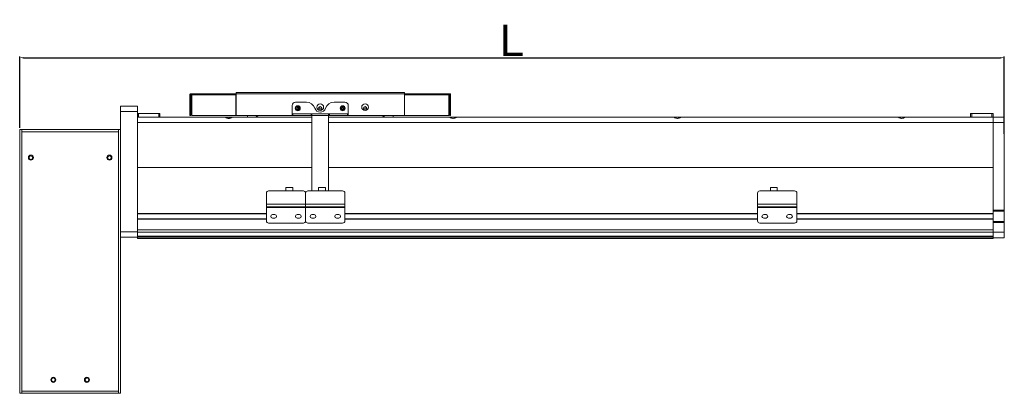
# Model space of a CAD drawing. Header units: millimetres. Extents: x -20285 to -7807, y 12313 to 17573.
# Tile 15 of 37: x -14582 to -13704, y 13312 to 13645. Entities that reach past the tile are written whole.
import ezdxf

# ---------------------------------------------------------------- set-up
doc = ezdxf.new("R2010")
doc.units = ezdxf.units.MM
doc.header["$PDSIZE"] = -1
doc.dimstyles.new('ISO-25', dxfattribs={"dimtxt": 2.5, "dimasz": 2.5, "dimexe": 1.25, "dimexo": 0.625, "dimtad": 1, "dimtxsty": 'Standard', "dimcen": 2.5, "dimadec": 0, "dimazin": 0, "dimtfac": 1, "dimtmove": 0, "dimatfit": 3, "dimfxl": 0, "dimarcsym": 0})

# ---------------------------------------------------------------- blocks, each defined once
blk = doc.blocks.new('*D290')
at = {"color": 0, "lineweight": -2, "transparency": 16777216}
for p, q in [((-14582.12, 13548.44), (-14582.12, 13611.98)), ((-14578.82, 13610.98), (-13707.42, 13610.98)), ((-13704.12, 13543.14), (-13704.12, 13611.98))]:
    blk.add_line(p, q, dxfattribs=at)
at = {"color": 0, "transparency": 16777216}
for points in [[(-14578.82, 13611.53), (-14578.82, 13610.43), (-14582.12, 13610.98)], [(-13707.42, 13611.53), (-13707.42, 13610.43), (-13704.12, 13610.98)]]:
    blk.add_solid(points, dxfattribs=at)
at = {"layer": 'Defpoints', "color": 0, "transparency": 16777216}
for p in [(-13704.12, 13610.98), (-14582.12, 13547.44), (-13704.12, 13542.14)]:
    blk.add_point(p, dxfattribs=at)
at = {"color": 0, "transparency": 16777216, "insert": (-14143.12, 13626.5), "char_height": 28, "attachment_point": 5}
blk.add_mtext('{\\fArial|b0|i0|c0|p34;L}', dxfattribs=at)

msp = doc.modelspace()

# ---------------------------------------------------------------- linework, layer by layer
at = {"color": 7, "linetype": 'Continuous', "lineweight": 15}
for p, q in [((-14430.373, 13577.934), (-14429.373, 13577.934)), ((-14430.373, 13577.934), (-14430.373, 13559.444)), ((-14429.363, 13577.944), (-14429.373, 13577.934)), ((-14429.373, 13577.934), (-14429.373, 13559.444)), ((-14429.363, 13578.944), (-14389.373, 13578.944)), ((-14429.363, 13577.944), (-14429.363, 13578.944)), ((-14428.666, 13577.934), (-14429.363, 13577.944)), ((-14428.666, 13577.934), (-14389.373, 13577.934)), ((-14428.666, 13577.934), (-14428.666, 13559.444)), ((-14389.373, 13578.944), (-14389.373, 13577.934)), ((-14389.123, 13578.944), (-14389.373, 13578.944)), ((-14389.123, 13577.944), (-14389.373, 13577.944)), ((-14389.373, 13559.444), (-14389.373, 13577.934)), ((-14389.123, 13579.944), (-14239.123, 13579.944)), ((-14389.123, 13578.944), (-14389.123, 13579.944)), ((-14239.123, 13578.944), (-14389.123, 13578.944)), ((-14389.123, 13559.444), (-14389.123, 13578.944)), ((-14239.123, 13579.944), (-14239.123, 13578.944)), ((-14239.123, 13559.444), (-14239.123, 13578.944)), ((-14238.873, 13578.944), (-14239.123, 13578.944)), ((-14238.873, 13577.944), (-14239.123, 13577.944)), ((-14238.873, 13578.944), (-14198.883, 13578.944)), ((-14238.873, 13577.934), (-14238.873, 13578.944)), ((-14238.873, 13577.934), (-14199.58, 13577.934)), ((-14238.873, 13577.934), (-14238.873, 13559.444)), ((-14198.883, 13577.944), (-14199.58, 13577.934)), ((-14199.58, 13577.934), (-14199.58, 13559.444)), ((-14198.883, 13577.944), (-14198.883, 13578.944)), ((-14198.873, 13577.934), (-14198.883, 13577.944)), ((-14197.873, 13577.934), (-14198.873, 13577.934)), ((-14198.873, 13577.934), (-14198.873, 13559.444)), ((-14197.873, 13577.934), (-14197.873, 13559.444)), ((-14492.123, 13567.944), (-14477.123, 13567.944)), ((-14492.123, 13562.944), (-14492.123, 13567.944)), ((-14477.123, 13567.944), (-14477.123, 13562.944)), ((-14339.123, 13568.444), (-14339.123, 13560.954)), ((-14326.492, 13571.444), (-14336.123, 13571.444)), ((-14315.623, 13565.944), (-14312.623, 13565.944)), ((-14292.123, 13571.444), (-14301.754, 13571.444)), ((-14289.123, 13560.954), (-14289.123, 13568.444)), ((-14275.623, 13565.944), (-14272.623, 13565.944)), ((-14477.123, 13562.944), (-14492.123, 13562.944)), ((-14492.123, 13455.944), (-14492.123, 13562.944)), ((-14477.123, 13455.944), (-14477.123, 13562.944)), ((-14477.123, 13561.144), (-14476.123, 13561.144)), ((-14398.873, 13558.144), (-14477.123, 13558.144)), ((-14476.123, 13561.144), (-14476.123, 13558.144)), ((-14476.123, 13561.144), (-14458.123, 13561.144)), ((-14458.123, 13558.144), (-14458.123, 13561.144)), ((-14458.123, 13561.144), (-14457.123, 13561.144)), ((-14457.123, 13561.144), (-14457.123, 13558.144)), ((-14430.373, 13559.444), (-14429.373, 13559.444)), ((-14428.666, 13559.444), (-14389.373, 13559.444)), ((-14392.373, 13558.144), (-14398.873, 13558.144)), ((-14321.623, 13558.144), (-14392.373, 13558.144)), ((-14389.123, 13559.444), (-14339.123, 13559.444)), ((-14379.123, 13559.444), (-14379.123, 13558.144)), ((-14289.123, 13560.954), (-14339.123, 13560.954)), ((-14339.123, 13560.954), (-14339.123, 13560.944)), ((-14339.123, 13559.444), (-14339.123, 13560.944)), ((-14339.123, 13560.944), (-14338.425, 13560.944)), ((-14338.425, 13559.444), (-14339.123, 13559.444)), ((-14338.425, 13560.944), (-14338.425, 13559.444)), ((-14322.321, 13560.944), (-14338.425, 13560.944)), ((-14322.321, 13559.444), (-14338.425, 13559.444)), ((-14322.321, 13559.444), (-14322.321, 13560.944)), ((-14322.321, 13560.944), (-14321.623, 13560.944)), ((-14321.623, 13559.444), (-14322.321, 13559.444)), ((-14321.623, 13560.944), (-14306.623, 13560.944)), ((-14321.623, 13559.434), (-14321.623, 13560.944)), ((-14321.623, 13492.282), (-14321.623, 13559.434)), ((-14321.623, 13559.434), (-14306.623, 13559.434)), ((-14306.623, 13560.944), (-14306.623, 13559.434)), ((-14306.623, 13560.944), (-14305.925, 13560.944)), ((-14305.925, 13559.444), (-14306.623, 13559.444)), ((-14306.623, 13559.434), (-14306.623, 13492.282)), ((-14198.873, 13558.144), (-14306.623, 13558.144)), ((-14305.925, 13560.944), (-14305.925, 13559.444)), ((-14289.821, 13560.944), (-14305.925, 13560.944)), ((-14289.821, 13559.444), (-14305.925, 13559.444)), ((-14289.821, 13559.444), (-14289.821, 13560.944)), ((-14289.821, 13560.944), (-14289.123, 13560.944)), ((-14289.123, 13559.444), (-14289.821, 13559.444)), ((-14289.123, 13560.944), (-14289.123, 13560.954)), ((-14289.123, 13560.944), (-14289.123, 13559.444)), ((-14289.123, 13559.444), (-14239.123, 13559.444)), ((-14249.123, 13558.144), (-14249.123, 13559.444)), ((-14238.873, 13559.444), (-14199.58, 13559.444)), ((-14197.873, 13559.444), (-14198.873, 13559.444)), ((-14192.373, 13558.144), (-14198.873, 13558.144)), ((-13998.873, 13558.144), (-14192.373, 13558.144)), ((-13992.373, 13558.144), (-13998.873, 13558.144)), ((-13798.873, 13558.144), (-13992.373, 13558.144)), ((-13792.373, 13558.144), (-13798.873, 13558.144)), ((-13714.123, 13558.144), (-13792.373, 13558.144)), ((-13734.123, 13558.144), (-13734.123, 13561.144)), ((-13734.123, 13561.144), (-13733.123, 13561.144)), ((-13733.123, 13561.144), (-13733.123, 13558.144)), ((-13733.123, 13561.144), (-13715.123, 13561.144)), ((-13715.123, 13558.144), (-13715.123, 13561.144)), ((-13715.123, 13561.144), (-13714.123, 13561.144)), ((-13714.123, 13561.144), (-13714.123, 13558.144)), ((-13714.123, 13558.144), (-13714.123, 13553.144)), ((-13714.123, 13558.128), (-13704.123, 13558.128)), ((-13714.123, 13553.128), (-13714.123, 13558.128)), ((-13704.123, 13558.128), (-13704.123, 13553.128)), ((-14477.123, 13553.144), (-14477.123, 13513.144)), ((-13714.123, 13553.144), (-13714.123, 13513.144)), ((-13704.123, 13553.128), (-13714.123, 13553.128)), ((-13714.123, 13553.128), (-13714.123, 13475.128)), ((-13704.123, 13553.128), (-13704.123, 13475.128)), ((-14582.123, 13311.944), (-14582.123, 13546.944)), ((-14582.123, 13546.944), (-14580.123, 13546.944)), ((-14580.123, 13546.944), (-14580.123, 13544.944)), ((-14494.123, 13546.944), (-14580.123, 13546.944)), ((-14580.123, 13544.944), (-14580.123, 13313.944)), ((-14494.123, 13544.944), (-14580.123, 13544.944)), ((-14494.123, 13546.944), (-14494.123, 13544.944)), ((-14494.123, 13546.944), (-14492.123, 13546.944)), ((-14494.123, 13313.944), (-14494.123, 13544.944)), ((-14321.623, 13513.144), (-14477.123, 13513.144)), ((-14477.123, 13472.194), (-14477.123, 13513.144)), ((-13714.123, 13513.144), (-14306.623, 13513.144)), ((-13714.123, 13472.194), (-13714.123, 13513.144)), ((-14344.723, 13495.213), (-14344.723, 13492.313)), ((-14338.523, 13495.213), (-14344.723, 13495.213)), ((-14344.723, 13495.213), (-14342.463, 13495.213)), ((-14342.463, 13495.213), (-14342.463, 13495.363)), ((-14341.623, 13495.363), (-14342.463, 13495.363)), ((-14342.463, 13495.363), (-14342.023, 13495.363)), ((-14341.623, 13495.213), (-14342.463, 13495.213)), ((-14342.463, 13495.213), (-14342.023, 13495.213)), ((-14342.023, 13495.363), (-14341.223, 13495.363)), ((-14342.023, 13495.213), (-14341.223, 13495.213)), ((-14341.623, 13495.213), (-14341.623, 13495.363)), ((-14340.783, 13495.363), (-14341.623, 13495.363)), ((-14340.783, 13495.213), (-14341.623, 13495.213)), ((-14341.223, 13495.363), (-14340.783, 13495.363)), ((-14341.223, 13495.213), (-14340.783, 13495.213)), ((-14340.783, 13495.213), (-14340.783, 13495.363)), ((-14340.783, 13495.213), (-14338.523, 13495.213)), ((-14338.523, 13492.313), (-14338.523, 13495.213)), ((-14315.723, 13495.213), (-14315.723, 13492.313)), ((-14309.523, 13495.213), (-14315.723, 13495.213)), ((-14313.023, 13495.363), (-14313.463, 13495.363)), ((-14313.463, 13495.363), (-14312.623, 13495.363)), ((-14313.463, 13495.213), (-14313.463, 13495.363)), ((-14313.463, 13495.213), (-14312.623, 13495.213)), ((-14313.023, 13495.213), (-14313.463, 13495.213)), ((-14312.223, 13495.363), (-14313.023, 13495.363)), ((-14313.023, 13495.213), (-14313.023, 13495.363)), ((-14312.223, 13495.213), (-14313.023, 13495.213)), ((-14312.623, 13495.363), (-14311.783, 13495.363)), ((-14312.623, 13495.213), (-14311.783, 13495.213)), ((-14311.783, 13495.363), (-14312.223, 13495.363)), ((-14312.223, 13495.363), (-14312.223, 13495.213)), ((-14311.783, 13495.213), (-14312.223, 13495.213)), ((-14311.783, 13495.213), (-14311.783, 13495.363)), ((-14309.523, 13492.313), (-14309.523, 13495.213)), ((-13912.723, 13495.213), (-13912.723, 13492.313)), ((-13906.523, 13495.213), (-13912.723, 13495.213)), ((-13910.023, 13495.363), (-13910.463, 13495.363)), ((-13910.463, 13495.363), (-13909.623, 13495.363)), ((-13910.463, 13495.213), (-13910.463, 13495.363)), ((-13910.463, 13495.213), (-13909.623, 13495.213)), ((-13910.023, 13495.213), (-13910.463, 13495.213)), ((-13909.223, 13495.363), (-13910.023, 13495.363)), ((-13910.023, 13495.213), (-13910.023, 13495.363)), ((-13909.223, 13495.213), (-13910.023, 13495.213)), ((-13909.623, 13495.363), (-13908.783, 13495.363)), ((-13909.623, 13495.213), (-13908.783, 13495.213)), ((-13908.783, 13495.363), (-13909.223, 13495.363)), ((-13909.223, 13495.363), (-13909.223, 13495.213)), ((-13908.783, 13495.213), (-13909.223, 13495.213)), ((-13908.783, 13495.213), (-13908.783, 13495.363)), ((-13906.523, 13492.313), (-13906.523, 13495.213)), ((-14362.123, 13480.45), (-14362.123, 13490.282)), ((-14360.123, 13492.282), (-14329.123, 13492.282)), ((-14344.823, 13492.282), (-14344.823, 13492.313)), ((-14344.723, 13492.313), (-14344.823, 13492.313)), ((-14338.523, 13492.313), (-14338.423, 13492.313)), ((-14338.423, 13492.313), (-14338.523, 13492.313)), ((-14338.423, 13492.282), (-14338.423, 13492.313)), ((-14327.123, 13480.45), (-14327.123, 13490.282)), ((-14325.123, 13492.282), (-14294.123, 13492.282)), ((-14315.823, 13492.313), (-14315.823, 13492.282)), ((-14315.823, 13492.313), (-14315.723, 13492.313)), ((-14315.823, 13492.313), (-14315.723, 13492.313)), ((-14309.523, 13492.313), (-14309.423, 13492.313)), ((-14309.423, 13492.313), (-14309.523, 13492.313)), ((-14309.423, 13492.282), (-14309.423, 13492.313)), ((-14292.123, 13490.282), (-14292.123, 13480.45)), ((-13924.123, 13480.45), (-13924.123, 13490.282)), ((-13922.123, 13492.282), (-13891.123, 13492.282)), ((-13912.823, 13492.313), (-13912.823, 13492.282)), ((-13912.823, 13492.313), (-13912.723, 13492.313)), ((-13912.823, 13492.313), (-13912.723, 13492.313)), ((-13906.523, 13492.313), (-13906.423, 13492.313)), ((-13906.423, 13492.313), (-13906.523, 13492.313)), ((-13906.423, 13492.282), (-13906.423, 13492.313)), ((-13889.123, 13490.282), (-13889.123, 13480.45)), ((-14327.123, 13480.45), (-14362.123, 13480.45)), ((-14362.123, 13480.45), (-14362.123, 13478.213)), ((-14327.123, 13478.213), (-14362.123, 13478.213)), ((-14362.123, 13478.213), (-14362.123, 13477.477)), ((-14362.123, 13477.477), (-14327.123, 13477.477)), ((-14362.123, 13465.644), (-14362.123, 13477.477)), ((-14292.123, 13480.45), (-14327.123, 13480.45)), ((-14327.123, 13480.45), (-14327.123, 13478.213)), ((-14292.123, 13478.213), (-14327.123, 13478.213)), ((-14327.123, 13478.213), (-14327.123, 13477.477)), ((-14327.123, 13477.477), (-14292.123, 13477.477)), ((-14327.123, 13465.644), (-14327.123, 13477.477)), ((-14292.123, 13478.213), (-14292.123, 13480.45)), ((-14292.123, 13477.477), (-14292.123, 13478.213)), ((-14292.123, 13477.477), (-14292.123, 13465.644)), ((-13889.123, 13480.45), (-13924.123, 13480.45)), ((-13924.123, 13480.45), (-13924.123, 13478.213)), ((-13889.123, 13478.213), (-13924.123, 13478.213)), ((-13924.123, 13478.213), (-13924.123, 13477.477)), ((-13924.123, 13477.477), (-13889.123, 13477.477)), ((-13924.123, 13465.644), (-13924.123, 13477.477)), ((-13889.123, 13478.213), (-13889.123, 13480.45)), ((-13889.123, 13477.477), (-13889.123, 13478.213)), ((-13889.123, 13477.477), (-13889.123, 13465.644)), ((-14477.123, 13471.894), (-14362.123, 13471.894)), ((-14356.623, 13471.244), (-14354.623, 13471.244)), ((-14334.623, 13471.244), (-14332.623, 13471.244)), ((-14321.623, 13471.244), (-14319.623, 13471.244)), ((-14299.623, 13471.244), (-14297.623, 13471.244)), ((-14292.123, 13471.894), (-13924.123, 13471.894)), ((-13918.623, 13471.244), (-13916.623, 13471.244)), ((-13896.623, 13471.244), (-13894.623, 13471.244)), ((-13889.123, 13471.894), (-13714.123, 13471.894)), ((-13714.123, 13475.128), (-13704.123, 13475.128)), ((-13704.123, 13474.128), (-13714.123, 13474.128)), ((-13714.123, 13472.194), (-13714.123, 13471.894)), ((-13714.123, 13471.894), (-13714.123, 13467.394)), ((-13704.123, 13475.128), (-13704.123, 13474.128)), ((-13704.123, 13474.128), (-13704.123, 13465.128)), ((-14477.123, 13467.394), (-14362.123, 13467.394)), ((-14477.123, 13457.644), (-14477.123, 13467.094)), ((-14329.123, 13463.644), (-14360.123, 13463.644)), ((-14354.623, 13468.044), (-14356.623, 13468.044)), ((-14332.623, 13468.044), (-14334.623, 13468.044)), ((-14294.123, 13463.644), (-14325.123, 13463.644)), ((-14319.623, 13468.044), (-14321.623, 13468.044)), ((-14297.623, 13468.044), (-14299.623, 13468.044)), ((-14292.123, 13467.394), (-13924.123, 13467.394)), ((-13891.123, 13463.644), (-13922.123, 13463.644)), ((-13916.623, 13468.044), (-13918.623, 13468.044)), ((-13894.623, 13468.044), (-13896.623, 13468.044)), ((-13889.123, 13467.394), (-13714.123, 13467.394)), ((-13714.123, 13467.394), (-13714.123, 13467.094)), ((-13714.123, 13457.644), (-13714.123, 13467.094)), ((-13714.123, 13465.128), (-13704.123, 13465.128)), ((-13704.123, 13464.128), (-13714.123, 13464.128)), ((-13714.123, 13464.128), (-13714.123, 13455.628)), ((-13704.123, 13465.128), (-13704.123, 13464.128)), ((-13704.123, 13464.128), (-13704.123, 13455.628)), ((-14492.123, 13455.944), (-14477.123, 13455.944)), ((-14492.123, 13451.362), (-14492.123, 13455.944)), ((-14492.123, 13311.944), (-14492.123, 13451.362)), ((-14477.123, 13457.644), (-13714.123, 13457.644)), ((-14477.123, 13455.944), (-14477.123, 13450.944)), ((-14477.123, 13455.644), (-13714.123, 13455.644)), ((-14477.123, 13455.498), (-13714.123, 13455.498)), ((-14477.123, 13452.091), (-13714.123, 13452.091)), ((-14477.123, 13451.737), (-13714.123, 13451.737)), ((-13714.123, 13450.628), (-13714.123, 13455.628)), ((-13714.123, 13455.628), (-13704.123, 13455.628)), ((-13704.123, 13455.628), (-13704.123, 13450.628)), ((-14477.123, 13450.944), (-14492.123, 13450.944)), ((-14477.123, 13450.944), (-13714.123, 13450.944)), ((-14477.123, 13450.944), (-14477.123, 13449.944)), ((-13714.123, 13449.944), (-14477.123, 13449.944)), ((-13714.123, 13450.628), (-13714.123, 13449.944)), ((-13704.123, 13450.628), (-13714.123, 13450.628)), ((-14580.123, 13311.944), (-14582.123, 13311.944)), ((-14580.123, 13311.944), (-14580.123, 13313.944)), ((-14580.123, 13313.944), (-14494.123, 13313.944)), ((-14494.123, 13311.944), (-14580.123, 13311.944)), ((-14494.123, 13311.944), (-14494.123, 13313.944)), ((-14492.123, 13311.944), (-14494.123, 13311.944))]:
    msp.add_line(p, q, dxfattribs=at)
at = {"color": 8, "linetype": 'Continuous', "lineweight": 15}
for p, q in [((-14321.623, 13553.144), (-14477.123, 13553.144)), ((-13714.123, 13553.144), (-14306.623, 13553.144)), ((-14477.123, 13472.194), (-14362.123, 13472.194)), ((-14292.123, 13472.194), (-13924.123, 13472.194)), ((-13889.123, 13472.194), (-13714.123, 13472.194)), ((-14477.123, 13467.094), (-14362.123, 13467.094)), ((-14292.123, 13467.094), (-13924.123, 13467.094)), ((-13889.123, 13467.094), (-13714.123, 13467.094))]:
    msp.add_line(p, q, dxfattribs=at)
at = {"color": 7, "linetype": 'Continuous', "lineweight": 15}
for centre, radius in [((-14334.123, 13565.944), 2.25), ((-14334.123, 13565.944), 1.65), ((-14314.123, 13566.944), 3), ((-14314.123, 13565.944), 1.5), ((-14294.123, 13565.944), 2.25), ((-14294.123, 13565.944), 1.65), ((-14274.123, 13566.944), 3), ((-14274.123, 13565.944), 1.5), ((-14572.123, 13521.944), 2.25), ((-14572.123, 13521.944), 1.65), ((-14502.123, 13521.944), 2.25), ((-14502.123, 13521.944), 1.65), ((-14552.123, 13323.944), 2.25), ((-14552.123, 13323.944), 1.65), ((-14522.123, 13323.944), 2.25), ((-14522.123, 13323.944), 1.65)]:
    msp.add_circle(centre, radius, dxfattribs=at)
for centre, radius, start, end in [((-14336.123, 13568.444), 3, 90, 180), ((-14326.492, 13563.444), 8, 17.920213, 90), ((-14314.123, 13567.444), 5, 197.920213, 342.079787), ((-14301.754, 13563.444), 8, 90, 162.079787), ((-14292.123, 13568.444), 3, 0, 90), ((-14360.123, 13490.282), 2, 90, 180), ((-14329.123, 13490.282), 2, 0, 90), ((-14325.123, 13490.282), 2, 90, 180), ((-14294.123, 13490.282), 2, 0, 90), ((-13922.123, 13490.282), 2, 90, 180), ((-13891.123, 13490.282), 2, 0, 90), ((-14356.623, 13469.644), 1.6, 90, 270), ((-14354.623, 13469.644), 1.6, 270, 90), ((-14334.623, 13469.644), 1.6, 90, 270), ((-14332.623, 13469.644), 1.6, 270, 90), ((-14321.623, 13469.644), 1.6, 90, 270), ((-14319.623, 13469.644), 1.6, 270, 90), ((-14299.623, 13469.644), 1.6, 90, 270), ((-14297.623, 13469.644), 1.6, 270, 90), ((-13918.623, 13469.644), 1.6, 90, 270), ((-13916.623, 13469.644), 1.6, 270, 90), ((-13896.623, 13469.644), 1.6, 90, 270), ((-13894.623, 13469.644), 1.6, 270, 90), ((-14360.123, 13465.644), 2, 180, 270), ((-14329.123, 13465.644), 2, 270, 0), ((-14325.123, 13465.644), 2, 180, 270), ((-14294.123, 13465.644), 2, 270, 0), ((-13922.123, 13465.644), 2, 180, 270), ((-13891.123, 13465.644), 2, 270, 0)]:
    msp.add_arc(centre, radius, start, end, dxfattribs=at)
for points, knots in [([(-14429.363, 13578.944), (-14429.473, 13578.934), (-14429.706, 13578.911), (-14430.025, 13578.726), (-14430.265, 13578.437), (-14430.364, 13578.151), (-14430.371, 13577.981), (-14430.373, 13577.934)], [0, 0, 0, 0, 0.2076769, 0.4422379, 0.6768472, 0.9114498, 1, 1, 1, 1]), ([(-14428.666, 13577.934), (-14428.714, 13578.044), (-14428.817, 13578.277), (-14428.974, 13578.596), (-14429.138, 13578.836), (-14429.268, 13578.935), (-14429.342, 13578.942), (-14429.363, 13578.944)], [0, 0, 0, 0, 0.20765632, 0.44223022, 0.67684793, 0.91144602, 1, 1, 1, 1]), ([(-14198.883, 13578.944), (-14198.931, 13578.934), (-14199.034, 13578.911), (-14199.191, 13578.726), (-14199.355, 13578.437), (-14199.485, 13578.151), (-14199.56, 13577.981), (-14199.58, 13577.934)], [0, 0, 0, 0, 0.2076693, 0.44223798, 0.67683923, 0.91144923, 1, 1, 1, 1]), ([(-14197.873, 13577.934), (-14197.883, 13578.044), (-14197.906, 13578.277), (-14198.091, 13578.596), (-14198.38, 13578.836), (-14198.666, 13578.935), (-14198.836, 13578.942), (-14198.883, 13578.944)], [0, 0, 0, 0, 0.2076676, 0.4422488, 0.6768647, 0.9114545, 1, 1, 1, 1]), ([(-14333.556, 13565.471), (-14333.513, 13565.56), (-14333.428, 13565.738), (-14333.415, 13566.045), (-14333.495, 13566.342), (-14333.659, 13566.575), (-14333.87, 13566.721), (-14334.087, 13566.775), (-14334.298, 13566.747), (-14334.483, 13566.655), (-14334.644, 13566.503), (-14334.77, 13566.285), (-14334.834, 13566.008), (-14334.807, 13565.705), (-14334.682, 13565.424), (-14334.486, 13565.228), (-14334.265, 13565.131), (-14334.056, 13565.118), (-14333.859, 13565.177), (-14333.684, 13565.294), (-14333.6, 13565.41), (-14333.556, 13565.471)], [0, 0, 0, 0, 0.0617811, 0.124166, 0.1890936, 0.2530385, 0.3007686, 0.3487394, 0.3910315, 0.4322122, 0.4774884, 0.5299089, 0.5896797, 0.6537957, 0.718706, 0.7807216, 0.8247778, 0.8689687, 0.9099598, 0.952522, 1, 1, 1, 1]), ([(-14293.556, 13565.471), (-14293.513, 13565.56), (-14293.428, 13565.738), (-14293.415, 13566.045), (-14293.495, 13566.342), (-14293.659, 13566.575), (-14293.87, 13566.721), (-14294.087, 13566.775), (-14294.298, 13566.747), (-14294.483, 13566.655), (-14294.644, 13566.503), (-14294.77, 13566.285), (-14294.834, 13566.008), (-14294.807, 13565.705), (-14294.682, 13565.424), (-14294.486, 13565.228), (-14294.265, 13565.131), (-14294.056, 13565.118), (-14293.859, 13565.177), (-14293.684, 13565.294), (-14293.6, 13565.41), (-14293.556, 13565.471)], [0, 0, 0, 0, 0.0617812, 0.1241662, 0.1890972, 0.2530422, 0.3007723, 0.348731, 0.3910232, 0.4322039, 0.4774802, 0.5299009, 0.5896718, 0.6537878, 0.7186931, 0.7807088, 0.824765, 0.8689685, 0.9099597, 0.9525219, 1, 1, 1, 1]), ([(-14392.373, 13558.144), (-14392.402, 13558.125), (-14392.461, 13558.086), (-14392.91, 13557.806), (-14393.604, 13557.427), (-14394.496, 13557.069), (-14395.475, 13556.911), (-14396.357, 13556.984), (-14397.193, 13557.233), (-14397.981, 13557.601), (-14398.58, 13557.955), (-14398.846, 13558.126), (-14398.866, 13558.14), (-14398.873, 13558.144)], [0, 0, 0, 0, 0.0932795, 0.1862519, 0.2870416, 0.4026433, 0.4861287, 0.5698389, 0.6507933, 0.7477925, 0.8634905, 0.9562296, 1, 1, 1, 1]), ([(-14369.477, 13559.444), (-14369.517, 13559.422), (-14369.744, 13559.298), (-14370.082, 13559.121), (-14370.531, 13558.968), (-14371.108, 13559.056), (-14371.493, 13559.282), (-14371.769, 13559.444)], [0, 0, 0, 0, 0.0546917, 0.3134055, 0.4637979, 0.6166991, 1, 1, 1, 1]), ([(-14256.477, 13559.444), (-14256.517, 13559.422), (-14256.744, 13559.298), (-14257.082, 13559.121), (-14257.531, 13558.968), (-14258.108, 13559.056), (-14258.493, 13559.282), (-14258.769, 13559.444)], [0, 0, 0, 0, 0.0546904, 0.3134201, 0.4637859, 0.6167076, 1, 1, 1, 1]), ([(-14192.373, 13558.144), (-14192.402, 13558.125), (-14192.461, 13558.086), (-14192.909, 13557.806), (-14193.604, 13557.427), (-14194.496, 13557.069), (-14195.475, 13556.911), (-14196.357, 13556.984), (-14197.193, 13557.233), (-14197.981, 13557.601), (-14198.58, 13557.955), (-14198.846, 13558.126), (-14198.866, 13558.14), (-14198.873, 13558.144)], [0, 0, 0, 0, 0.0932794, 0.1862492, 0.2870387, 0.4026451, 0.4861303, 0.5698404, 0.6507895, 0.7477929, 0.8634908, 0.9562297, 1, 1, 1, 1]), ([(-13992.373, 13558.144), (-13992.402, 13558.125), (-13992.461, 13558.086), (-13992.909, 13557.806), (-13993.604, 13557.427), (-13994.496, 13557.069), (-13995.475, 13556.911), (-13996.356, 13556.984), (-13997.193, 13557.233), (-13997.981, 13557.601), (-13998.58, 13557.955), (-13998.846, 13558.126), (-13998.866, 13558.14), (-13998.873, 13558.144)], [0, 0, 0, 0, 0.09327974, 0.18624958, 0.28703903, 0.40264295, 0.48612819, 0.56983823, 0.65078983, 0.74779319, 0.86349102, 0.9562299, 1, 1, 1, 1]), ([(-13792.373, 13558.144), (-13792.402, 13558.125), (-13792.461, 13558.086), (-13792.91, 13557.806), (-13793.604, 13557.427), (-13794.496, 13557.069), (-13795.475, 13556.911), (-13796.357, 13556.984), (-13797.193, 13557.233), (-13797.981, 13557.601), (-13798.58, 13557.955), (-13798.846, 13558.126), (-13798.866, 13558.14), (-13798.873, 13558.144)], [0, 0, 0, 0, 0.0932793, 0.1862503, 0.2870397, 0.4026412, 0.4861292, 0.5698392, 0.6507907, 0.7477941, 0.8634919, 0.9562299, 1, 1, 1, 1])]:
    msp.add_open_spline(points, degree=3, knots=knots, dxfattribs=at)

# ---------------------------------------------------------------- dimensions: what is measured, and where the dimension line sits
dim = msp.add_linear_dim(base=(-13704.123, 13610.977), p1=(-14582.123, 13547.436), p2=(-13704.123, 13542.143), text='{\\fArial|b0|i0|c0|p34;L}', dimstyle='ISO-25', override={"dimtxt": 28, "dimasz": 3.302, "dimexe": 1, "dimexo": 1, "dimgap": 1.524, "dimtih": 1, "dimtoh": 1, "dimdsep": 46, "dimadec": 2, "dimtzin": 0})
dim.commit()
dim.dimension.update_dxf_attribs({"geometry": '*D290', "text_midpoint": (-14143.123, 13610.977), "dimtype": 160})

doc.saveas('drawing.dxf')
